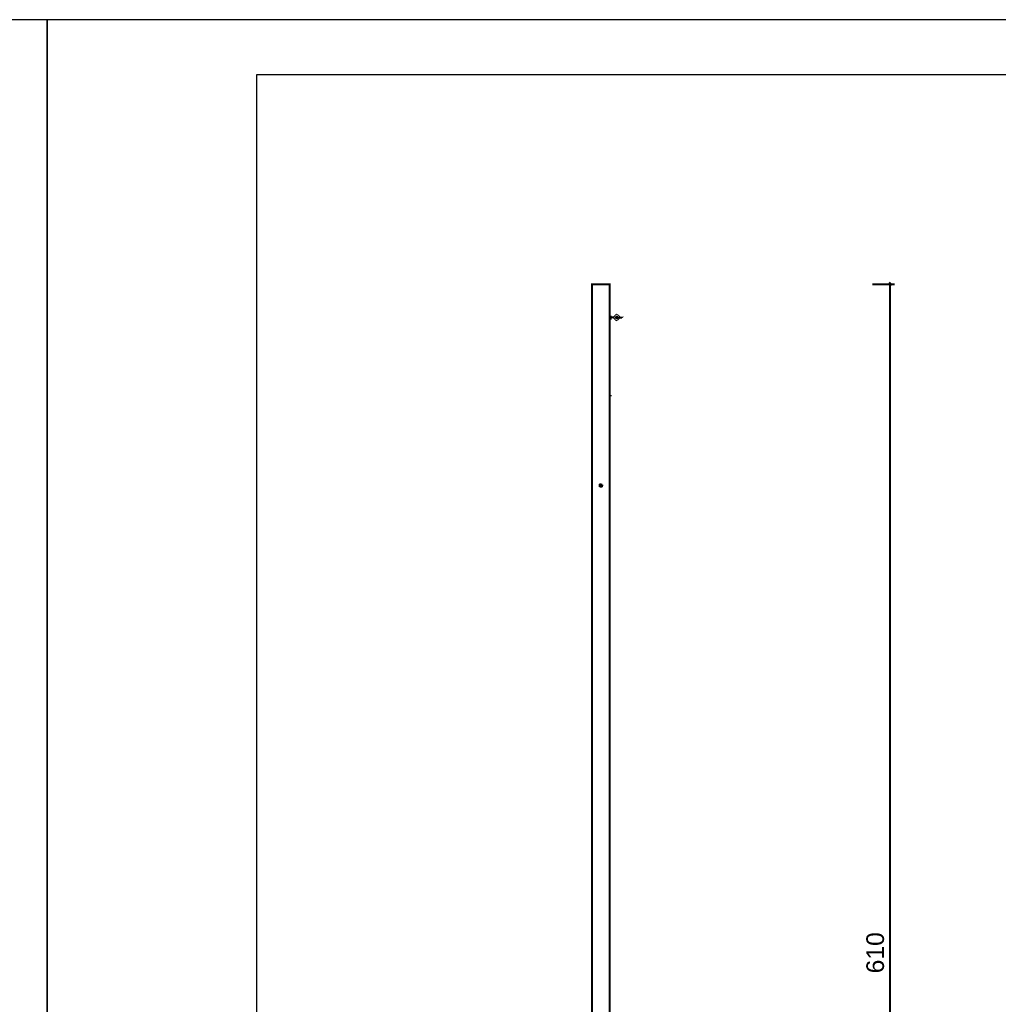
# Model space of a CAD drawing. Header units: millimetres. Extents: x 74583 to 75292, y 11361 to 11727.
# Tile 41 of 85: x 74997 to 75019, y 11705 to 11727. Entities that reach past the tile are written whole.
import ezdxf

# ---------------------------------------------------------------- set-up
doc = ezdxf.new("R2010")
doc.units = ezdxf.units.MM
doc.layers.add('P', color=7, linetype='Continuous')
doc.layers.add('T', color=7, linetype='Continuous')
doc.styles.get("Standard").update_dxf_attribs({"font": 'ARIAL.TTF'})

msp = doc.modelspace()

# ---------------------------------------------------------------- linework, layer by layer
at = {"color": 7}
for points in [[(74997.225, 11652.989), (74997.225, 11727.239), (74892.225, 11727.239), (74892.225, 11652.989)], [(75049.725, 11652.989), (75049.725, 11727.239), (74997.225, 11727.239), (74997.225, 11652.989)], [(75001.963, 11725.989), (75001.963, 11654.239), (75048.475, 11654.239), (75048.475, 11725.989)]]:
    msp.add_lwpolyline(points, close=True, dxfattribs=at)
at = {"layer": 'P'}
for points, const_width in [([(75009.564, 11691.016), (75009.564, 11721.24), (75009.965, 11721.24), (75009.965, 11691.016)], 0.0423), ([(75009.564, 11721.24), (75009.965, 11721.24), (75009.564, 11721.24)], 0.0213), ([(75015.914, 11721.24), (75016.421, 11721.24)], 0.0423), ([(75016.359, 11721.223), (75016.297, 11721.285)], 0.0423), ([(75016.315, 11721.24), (75016.315, 11721.179)], 0.0423), ([(75016.315, 11690.827), (75016.315, 11721.179)], 0.0423), ([(75010.199, 11720.5), (75010.159, 11720.544), (75010.115, 11720.566), (75010.071, 11720.522)], 0.0213), ([(75010.071, 11720.46), (75010.115, 11720.416), (75010.159, 11720.438), (75010.199, 11720.482)], 0.0213), ([(75010.159, 11720.5), (75010.137, 11720.522), (75010.115, 11720.522), (75010.093, 11720.5)], 0.0213), ([(75010.093, 11720.482), (75010.115, 11720.46), (75010.137, 11720.46), (75010.159, 11720.482)], 0.0213), ([(75010.137, 11720.5), (75010.115, 11720.5), (75010.115, 11720.482), (75010.137, 11720.482)], 0.0213), ([(75010.243, 11720.482), (75010.265, 11720.5), (75010.243, 11720.5)], 0.0213), ([(75009.775, 11716.672), (75009.775, 11716.69), (75009.753, 11716.69), (75009.736, 11716.672), (75009.753, 11716.672), (75009.753, 11716.65), (75009.775, 11716.672)], 0.0213), ([(75009.775, 11716.672), (75009.753, 11716.672), (75009.753, 11716.69), (75009.775, 11716.69), (75009.775, 11716.672)], 0.0213)]:
    msp.add_lwpolyline(points, dxfattribs=dict(at, const_width=const_width))
for points in [[(75009.987, 11720.522), (75009.965, 11720.544)], [(75009.965, 11720.522), (75009.987, 11720.522)], [(75009.987, 11720.5), (75009.987, 11720.522)], [(75009.987, 11720.522), (75010.009, 11720.522)], [(75009.987, 11720.46), (75009.987, 11720.522)], [(75009.987, 11720.522), (75010.009, 11720.522)], [(75009.987, 11720.522), (75010.009, 11720.522)], [(75009.987, 11720.522), (75010.009, 11720.522)], [(75009.987, 11720.522), (75009.987, 11720.46)], [(75009.987, 11720.482), (75009.987, 11720.5)], [(75010.053, 11720.5), (75009.987, 11720.5)], [(75010.053, 11720.5), (75010.071, 11720.522)], [(75010.093, 11720.5), (75010.115, 11720.5)], [(75010.093, 11720.5), (75010.093, 11720.482)], [(75010.137, 11720.5), (75010.243, 11720.5)], [(75009.965, 11720.46), (75009.987, 11720.46)], [(75009.965, 11720.46), (75009.965, 11720.438)], [(75009.987, 11720.46), (75009.965, 11720.46)], [(75009.987, 11720.46), (75009.987, 11720.482)], [(75009.987, 11720.482), (75010.009, 11720.482)], [(75009.987, 11720.482), (75010.009, 11720.482)], [(75009.987, 11720.482), (75010.009, 11720.482)], [(75010.053, 11720.482), (75009.987, 11720.482)], [(75009.987, 11720.46), (75010.009, 11720.46)], [(75009.987, 11720.46), (75010.009, 11720.46)], [(75009.987, 11720.46), (75010.009, 11720.46)], [(75009.987, 11720.46), (75010.009, 11720.46)], [(75010.071, 11720.46), (75010.053, 11720.482)], [(75010.093, 11720.482), (75010.115, 11720.482)], [(75010.137, 11720.482), (75010.243, 11720.482)], [(75009.987, 11718.723), (75010.009, 11718.723)], [(75009.736, 11716.69), (75009.736, 11716.712)], [(75009.736, 11716.712), (75009.753, 11716.712)], [(75009.736, 11716.712), (75009.753, 11716.712)], [(75009.736, 11716.712), (75009.753, 11716.712)], [(75009.736, 11716.712), (75009.753, 11716.712)], [(75009.753, 11716.712), (75009.736, 11716.712)], [(75009.736, 11716.712), (75009.736, 11716.69)], [(75009.753, 11716.712), (75009.775, 11716.712)], [(75009.775, 11716.712), (75009.753, 11716.712)], [(75009.775, 11716.712), (75009.798, 11716.69)], [(75009.775, 11716.712), (75009.798, 11716.712)], [(75009.798, 11716.69), (75009.775, 11716.712)], [(75009.736, 11716.672), (75009.736, 11716.69)], [(75009.736, 11716.672), (75009.736, 11716.69)], [(75009.736, 11716.69), (75009.753, 11716.69)], [(75009.736, 11716.69), (75009.736, 11716.672)], [(75009.736, 11716.65), (75009.736, 11716.672)], [(75009.736, 11716.672), (75009.753, 11716.672)], [(75009.736, 11716.672), (75009.753, 11716.672)], [(75009.736, 11716.672), (75009.753, 11716.672)], [(75009.736, 11716.672), (75009.736, 11716.65)], [(75009.736, 11716.672), (75009.753, 11716.672)], [(75009.736, 11716.672), (75009.753, 11716.65)], [(75009.736, 11716.672), (75009.736, 11716.65)], [(75009.753, 11716.65), (75009.736, 11716.65)], [(75009.753, 11716.65), (75009.736, 11716.65)], [(75009.753, 11716.69), (75009.775, 11716.69)], [(75009.753, 11716.69), (75009.775, 11716.69)], [(75009.753, 11716.69), (75009.775, 11716.69)], [(75009.753, 11716.65), (75009.775, 11716.65)], [(75009.753, 11716.65), (75009.775, 11716.65)], [(75009.775, 11716.65), (75009.753, 11716.65)], [(75009.753, 11716.65), (75009.775, 11716.65)], [(75009.753, 11716.65), (75009.775, 11716.65)], [(75009.753, 11716.65), (75009.798, 11716.65)], [(75009.753, 11716.65), (75009.775, 11716.65)], [(75009.753, 11716.65), (75009.775, 11716.65)], [(75009.775, 11716.672), (75009.798, 11716.672)], [(75009.775, 11716.672), (75009.798, 11716.672)], [(75009.775, 11716.65), (75009.798, 11716.672)], [(75009.775, 11716.65), (75009.798, 11716.65)], [(75009.798, 11716.65), (75009.775, 11716.65)], [(75009.798, 11716.69), (75009.798, 11716.672)], [(75009.798, 11716.69), (75009.82, 11716.69)], [(75009.798, 11716.69), (75009.82, 11716.69)], [(75009.798, 11716.69), (75009.82, 11716.69)], [(75009.798, 11716.672), (75009.798, 11716.69)], [(75009.798, 11716.69), (75009.82, 11716.69)], [(75009.798, 11716.672), (75009.798, 11716.65)]]:
    msp.add_lwpolyline(points, dxfattribs=at)

# ---------------------------------------------------------------- texts
at = {"layer": 'T', "insert": (75015.779, 11705.624), "char_height": 0.4, "attachment_point": 1, "rotation": 90}
msp.add_mtext('{\\fArial|b0|i0|c0|p18;610}', dxfattribs=at)

doc.saveas('drawing.dxf')
